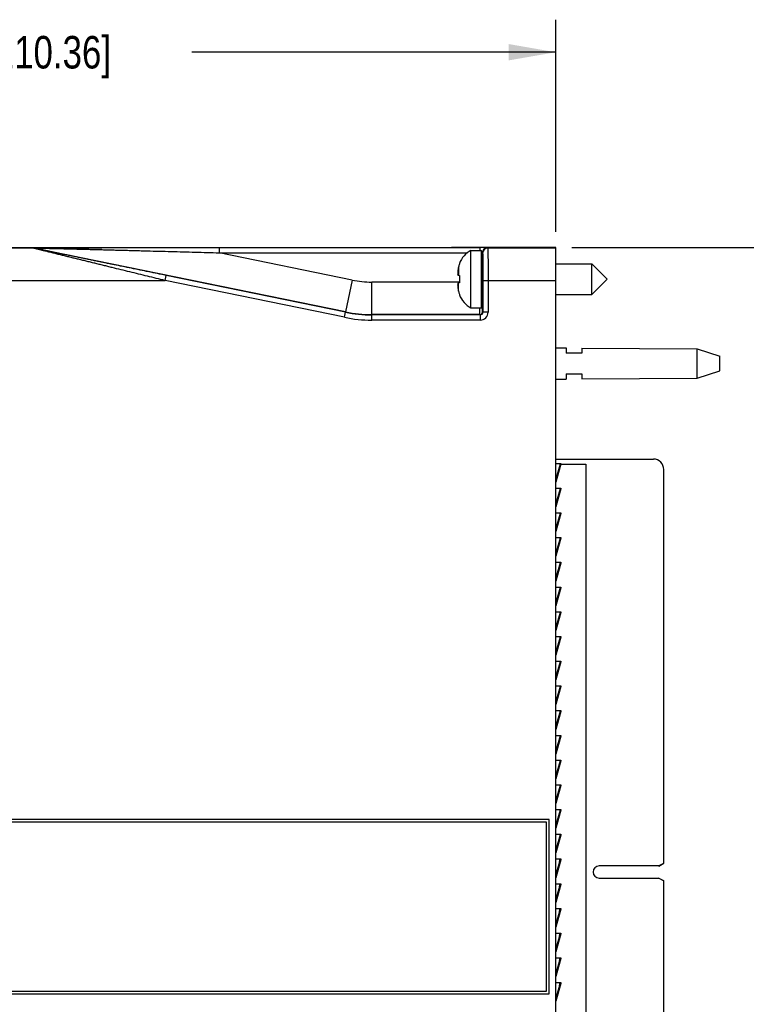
# Model space of a CAD drawing. Header units: inches. Extents: x 0 to 22, y 0 to 17.
# Tile 5 of 24: x 10.7 to 13.5, y 9 to 12.8. Entities that reach past the tile are written whole.
import ezdxf

# ---------------------------------------------------------------- set-up
doc = ezdxf.new("R2010")
doc.units = ezdxf.units.IN
doc.header["$LTSCALE"] = 1.21
doc.header["$MEASUREMENT"] = 0
doc.layers.get('0').update_dxf_attribs({"linetype": 'CONTINUOUS'})
doc.layers.add('DIMENSIONS', color=7, linetype='CONTINUOUS')
doc.styles.get("Standard").update_dxf_attribs({"font": 'txt', "width": 0.8})
doc.dimstyles.new('DIMSTYLE_1', dxfattribs={"dimtxt": 0.125, "dimasz": 0.18, "dimexe": 0.18, "dimexo": 0.0625, "dimgap": 0.09, "dimtad": 0, "dimtih": 1, "dimtoh": 1, "dimdec": 3, "dimzin": 4, "dimdsep": 46, "dimtxsty": 'STANDARD', "dimblk": '_FILLED', "dimblk1": '_FILLED', "dimblk2": '_FILLED', "dimcen": 0.09, "dimadec": 0, "dimazin": 0, "dimtp": 0.01, "dimtm": 0.01, "dimtfac": 1, "dimtdec": 3, "dimtofl": 0, "dimtmove": 0, "dimatfit": 3, "dimldrblk": '_FILLED', "dimfxl": 1, "dimtolj": 1, "dimtzin": 4, "dimarcsym": 0})

# ---------------------------------------------------------------- blocks, each defined once
blk = doc.blocks.new('_FILLED')
at = {"color": 0, "linetype": 'BYBLOCK'}
blk.add_solid([(0, 0), (-1, 0.174), (-1, -0.174)], dxfattribs=at)
blk = doc.blocks.new('*D1')
at = {"layer": 'DIMENSIONS', "color": 2, "linetype": 'CONTINUOUS'}
for p, q in [((8.4111, 9.4636), (8.4111, 12.8091)), ((12.7561, 11.9944), (12.7561, 12.8091)), ((8.4111, 12.6841), (9.8086, 12.6841)), ((12.7561, 12.6841), (11.3586, 12.6841))]:
    blk.add_line(p, q, dxfattribs=at)
at = {"layer": 'DIMENSIONS', "color": 2, "linetype": 'CONTINUOUS', "xscale": 0.18, "yscale": 0.18, "zscale": 0.18, "rotation": 180}
blk.add_blockref('_FILLED', (8.4111, 12.6841), dxfattribs=at)
at = {"layer": 'DIMENSIONS', "color": 2, "linetype": 'CONTINUOUS', "xscale": 0.18, "yscale": 0.18, "zscale": 0.18}
blk.add_blockref('_FILLED', (12.7561, 12.6841), dxfattribs=at)
at = {"layer": 'DIMENSIONS', "color": 2, "linetype": 'CONTINUOUS', "insert": (10.5836, 12.7466), "char_height": 0.125, "width": 1.425, "attachment_point": 2, "line_spacing_factor": 0.9}
blk.add_mtext('4.345{\\Ftxt.shx;\\W1.000000;\\H0.125000; }[110.36]', dxfattribs=at)
blk = doc.blocks.new('*D19')
at = {"layer": 'DIMENSIONS', "color": 2, "linetype": 'CONTINUOUS'}
for p, q in [((12.8186, 11.9336), (14.5111, 11.9336)), ((14.3861, 11.9336), (14.3861, 9.526)), ((14.3861, 6.8685), (14.3861, 9.276)), ((12.8186, 6.8685), (14.5111, 6.8685))]:
    blk.add_line(p, q, dxfattribs=at)
at = {"layer": 'DIMENSIONS', "color": 2, "linetype": 'CONTINUOUS', "xscale": 0.18, "yscale": 0.18, "zscale": 0.18}
for p, rotation in [((14.3861, 11.9336), 90), ((14.3861, 6.8685), 270)]:
    blk.add_blockref('_FILLED', p, dxfattribs=dict(at, rotation=rotation))
at = {"layer": 'DIMENSIONS', "color": 2, "linetype": 'CONTINUOUS', "insert": (14.3861, 9.4635), "char_height": 0.125, "width": 1.425, "attachment_point": 2, "line_spacing_factor": 0.9}
blk.add_mtext('5.065{\\Ftxt.shx;\\W1.000000;\\H0.125000; }[128.65]', dxfattribs=at)

msp = doc.modelspace()

# ---------------------------------------------------------------- linework, layer by layer
at = {"color": 9, "linetype": 'CONTINUOUS'}
for p, q in [((8.7784, 11.9319), (10.7484, 11.9319)), ((10.7484, 11.9319), (10.7485, 11.9321)), ((10.7524, 11.9314), (10.7525, 11.9317)), ((11.9493, 11.6862), (10.7525, 11.9317)), ((11.464, 11.9333), (11.464, 11.9133)), ((11.464, 11.9333), (12.4642, 11.9333)), ((12.4642, 11.9333), (12.4642, 11.9223)), ((12.4942, 11.9331), (12.4954, 11.9319)), ((12.4954, 11.9319), (12.7561, 11.9319)), ((11.464, 11.9133), (12.4168, 11.9133)), ((11.9744, 11.8087), (11.464, 11.9133)), ((12.4711, 11.9133), (12.4742, 11.9131)), ((12.4742, 11.8516), (12.4742, 11.9131)), ((12.4742, 11.9131), (12.4754, 11.9119)), ((12.3829, 11.858), (12.3829, 11.827)), ((12.4751, 11.7727), (12.4751, 11.8515)), ((8.7593, 11.8069), (11.2558, 11.8069)), ((11.2558, 11.8069), (11.2598, 11.8265)), ((11.9452, 11.6655), (11.2558, 11.8069)), ((11.9492, 11.6851), (11.2598, 11.8265)), ((11.9744, 11.8087), (11.9493, 11.6862)), ((12.4764, 11.8069), (12.4764, 11.6849)), ((12.4764, 11.8069), (12.7561, 11.8069)), ((12.4964, 11.8069), (12.4964, 11.6849)), ((12.0498, 11.676), (12.0498, 11.801)), ((12.3865, 11.801), (12.0498, 11.801)), ((12.3829, 11.7662), (12.3829, 11.7972)), ((11.9452, 11.6655), (11.9492, 11.6851)), ((11.9492, 11.6851), (11.9493, 11.6862)), ((12.0496, 11.6549), (12.0496, 11.6749)), ((12.4664, 11.6549), (12.0496, 11.6549)), ((12.0497, 11.6749), (12.0498, 11.676)), ((12.4664, 11.6749), (12.0497, 11.6749)), ((12.4652, 11.676), (12.0498, 11.676)), ((12.4664, 11.6749), (12.4652, 11.676)), ((12.4664, 11.6749), (12.4664, 11.6549)), ((12.4764, 11.6849), (12.4752, 11.686)), ((12.4964, 11.6849), (12.4764, 11.6849)), ((12.7738, 11.1041), (12.7705, 11.092)), ((12.7738, 11.0091), (12.7705, 10.997)), ((12.7738, 10.9141), (12.7705, 10.902)), ((12.7738, 10.8191), (12.7705, 10.807)), ((12.7738, 10.7241), (12.7705, 10.712)), ((12.7738, 10.6291), (12.7705, 10.617)), ((12.7738, 10.5341), (12.7705, 10.522)), ((12.7738, 10.4391), (12.7705, 10.427)), ((12.7738, 10.3441), (12.7705, 10.332)), ((12.7738, 10.2491), (12.7705, 10.237)), ((12.7738, 10.1541), (12.7705, 10.142)), ((12.7738, 10.0591), (12.7705, 10.047)), ((12.7738, 9.9641), (12.7705, 9.952)), ((12.7738, 9.8691), (12.7705, 9.857)), ((12.7738, 9.7741), (12.7705, 9.762)), ((12.7738, 9.6791), (12.7705, 9.667)), ((12.7705, 9.572), (12.7738, 9.5841)), ((12.7705, 9.477), (12.7738, 9.4891)), ((12.7705, 9.382), (12.7738, 9.3941)), ((12.7705, 9.287), (12.7738, 9.2991)), ((12.7705, 9.192), (12.7738, 9.2041)), ((12.7705, 9.097), (12.7738, 9.1091))]:
    msp.add_line(p, q, dxfattribs=at)
at = {"color": 7, "linetype": 'CONTINUOUS'}
for p, q in [((9.5911, 11.9341), (12.3361, 11.9341)), ((12.3365, 11.9337), (12.3361, 11.9341)), ((12.7561, 11.9336), (12.3565, 11.9336)), ((12.4308, 11.7019), (12.4308, 11.9223)), ((12.4308, 11.9223), (12.4711, 11.9223)), ((12.4711, 11.7019), (12.4711, 11.9223)), ((12.7561, 6.8685), (12.7561, 11.9336)), ((12.3865, 11.8722), (12.3865, 11.8704)), ((12.4751, 11.8515), (12.4756, 11.8515)), ((12.7561, 11.8711), (12.8944, 11.8711)), ((12.8944, 11.753), (12.8944, 11.8711)), ((12.8944, 11.8711), (12.9534, 11.8121)), ((12.38, 11.8274), (12.3865, 11.8266)), ((12.3865, 11.8266), (12.3865, 11.8121)), ((12.3865, 11.8121), (12.3865, 11.7976)), ((12.8944, 11.753), (12.9534, 11.8121)), ((12.3865, 11.7976), (12.38, 11.7968)), ((12.4751, 11.7727), (12.4756, 11.7727)), ((12.3865, 11.7538), (12.3865, 11.752)), ((12.7561, 11.753), (12.8944, 11.753)), ((12.4308, 11.7019), (12.4711, 11.7019)), ((12.7561, 11.5481), (12.7961, 11.5478)), ((12.7961, 11.5478), (12.7961, 11.5281)), ((12.8561, 11.5474), (12.8561, 11.5281)), ((12.8561, 11.5474), (13.3, 11.5441)), ((13.3, 11.4321), (13.3, 11.5441)), ((13.3, 11.5441), (13.3861, 11.5161)), ((12.8561, 11.5281), (12.7961, 11.5281)), ((13.3861, 11.4601), (13.3861, 11.5161)), ((12.7561, 11.4281), (12.7961, 11.4284)), ((12.7961, 11.4481), (12.7961, 11.4284)), ((12.7961, 11.4481), (12.8561, 11.4481)), ((12.8561, 11.4481), (12.8561, 11.4288)), ((12.8561, 11.4288), (13.3, 11.4321)), ((13.3, 11.4321), (13.3861, 11.4601)), ((12.7561, 11.1206), (13.1312, 11.1206)), ((12.7561, 11.1041), (12.7756, 11.1041)), ((12.7734, 11.1018), (12.7561, 11.0448)), ((12.7753, 11.1012), (12.7561, 11.0322)), ((12.7753, 11.1012), (12.7561, 11.0379)), ((12.7735, 11.102), (12.7734, 11.1018)), ((12.7734, 11.1018), (12.7753, 11.1012)), ((12.7738, 11.1041), (12.7735, 11.102)), ((12.7754, 11.1014), (12.7753, 11.1012)), ((12.7754, 11.1016), (12.8712, 11.1016)), ((12.8712, 11.1016), (12.8712, 7.7016)), ((13.1712, 9.5683), (13.1712, 11.0806)), ((12.7561, 11.0091), (12.7756, 11.0091)), ((12.7734, 11.0068), (12.7561, 10.9498)), ((12.7753, 11.0062), (12.7561, 10.9372)), ((12.7753, 11.0062), (12.7561, 10.9429)), ((12.7735, 11.007), (12.7734, 11.0068)), ((12.7734, 11.0068), (12.7753, 11.0062)), ((12.7738, 11.0091), (12.7735, 11.007)), ((12.7754, 11.0064), (12.7753, 11.0062)), ((12.7561, 10.9141), (12.7756, 10.9141)), ((12.7734, 10.9118), (12.7561, 10.8548)), ((12.7753, 10.9112), (12.7561, 10.8422)), ((12.7753, 10.9112), (12.7561, 10.8479)), ((12.7735, 10.912), (12.7734, 10.9118)), ((12.7734, 10.9118), (12.7753, 10.9112)), ((12.7738, 10.9141), (12.7735, 10.912)), ((12.7754, 10.9114), (12.7753, 10.9112)), ((12.7561, 10.8191), (12.7756, 10.8191)), ((12.7734, 10.8168), (12.7561, 10.7598)), ((12.7753, 10.8162), (12.7561, 10.7472)), ((12.7753, 10.8162), (12.7561, 10.7529)), ((12.7735, 10.817), (12.7734, 10.8168)), ((12.7734, 10.8168), (12.7753, 10.8162)), ((12.7738, 10.8191), (12.7735, 10.817)), ((12.7754, 10.8164), (12.7753, 10.8162)), ((12.7561, 10.7241), (12.7756, 10.7241)), ((12.7734, 10.7218), (12.7561, 10.6648)), ((12.7753, 10.7212), (12.7561, 10.6579)), ((12.7753, 10.7212), (12.7561, 10.6522)), ((12.7735, 10.722), (12.7734, 10.7218)), ((12.7734, 10.7218), (12.7753, 10.7212)), ((12.7738, 10.7241), (12.7735, 10.722)), ((12.7754, 10.7214), (12.7753, 10.7212)), ((12.7561, 10.6291), (12.7756, 10.6291)), ((12.7734, 10.6268), (12.7561, 10.5698)), ((12.7753, 10.6262), (12.7561, 10.5629)), ((12.7753, 10.6262), (12.7561, 10.5572)), ((12.7735, 10.627), (12.7734, 10.6268)), ((12.7734, 10.6268), (12.7753, 10.6262)), ((12.7738, 10.6291), (12.7735, 10.627)), ((12.7754, 10.6264), (12.7753, 10.6262)), ((12.7561, 10.5341), (12.7756, 10.5341)), ((12.7734, 10.5318), (12.7561, 10.4748)), ((12.7753, 10.5312), (12.7561, 10.4622)), ((12.7753, 10.5312), (12.7561, 10.4679)), ((12.7735, 10.532), (12.7734, 10.5318)), ((12.7734, 10.5318), (12.7753, 10.5312)), ((12.7738, 10.5341), (12.7735, 10.532)), ((12.7754, 10.5314), (12.7753, 10.5312)), ((12.7561, 10.4391), (12.7756, 10.4391)), ((12.7734, 10.4368), (12.7561, 10.3798)), ((12.7753, 10.4362), (12.7561, 10.3672)), ((12.7753, 10.4362), (12.7561, 10.3729)), ((12.7735, 10.437), (12.7734, 10.4368)), ((12.7734, 10.4368), (12.7753, 10.4362)), ((12.7738, 10.4391), (12.7735, 10.437)), ((12.7754, 10.4364), (12.7753, 10.4362)), ((12.7561, 10.3441), (12.7756, 10.3441)), ((12.7734, 10.3418), (12.7561, 10.2848)), ((12.7753, 10.3412), (12.7561, 10.2722)), ((12.7753, 10.3412), (12.7561, 10.2779)), ((12.7735, 10.342), (12.7734, 10.3418)), ((12.7734, 10.3418), (12.7753, 10.3412)), ((12.7738, 10.3441), (12.7735, 10.342)), ((12.7754, 10.3414), (12.7753, 10.3412)), ((12.7561, 10.2491), (12.7756, 10.2491)), ((12.7734, 10.2468), (12.7561, 10.1898)), ((12.7753, 10.2462), (12.7561, 10.1772)), ((12.7753, 10.2462), (12.7561, 10.1829)), ((12.7735, 10.247), (12.7734, 10.2468)), ((12.7734, 10.2468), (12.7753, 10.2462)), ((12.7738, 10.2491), (12.7735, 10.247)), ((12.7754, 10.2464), (12.7753, 10.2462)), ((12.7561, 10.1541), (12.7756, 10.1541)), ((12.7734, 10.1518), (12.7561, 10.0948)), ((12.7753, 10.1512), (12.7561, 10.0822)), ((12.7753, 10.1512), (12.7561, 10.0879)), ((12.7735, 10.152), (12.7734, 10.1518)), ((12.7734, 10.1518), (12.7753, 10.1512)), ((12.7738, 10.1541), (12.7735, 10.152)), ((12.7754, 10.1514), (12.7753, 10.1512)), ((12.7561, 10.0591), (12.7756, 10.0591)), ((12.7734, 10.0568), (12.7561, 9.9998)), ((12.7753, 10.0562), (12.7561, 9.9872)), ((12.7753, 10.0562), (12.7561, 9.9929)), ((12.7735, 10.057), (12.7734, 10.0568)), ((12.7734, 10.0568), (12.7753, 10.0562)), ((12.7738, 10.0591), (12.7735, 10.057)), ((12.7754, 10.0564), (12.7753, 10.0562)), ((12.7561, 9.9641), (12.7756, 9.9641)), ((12.7734, 9.9618), (12.7561, 9.9048)), ((12.7753, 9.9612), (12.7561, 9.8922)), ((12.7753, 9.9612), (12.7561, 9.8979)), ((12.7735, 9.962), (12.7734, 9.9618)), ((12.7734, 9.9618), (12.7753, 9.9612)), ((12.7738, 9.9641), (12.7735, 9.962)), ((12.7754, 9.9614), (12.7753, 9.9612)), ((12.7561, 9.8691), (12.7756, 9.8691)), ((12.7734, 9.8668), (12.7561, 9.8098)), ((12.7753, 9.8662), (12.7561, 9.7972)), ((12.7753, 9.8662), (12.7561, 9.8029)), ((12.7735, 9.867), (12.7734, 9.8668)), ((12.7734, 9.8668), (12.7753, 9.8662)), ((12.7738, 9.8691), (12.7735, 9.867)), ((12.7754, 9.8664), (12.7753, 9.8662)), ((12.7561, 9.7741), (12.7756, 9.7741)), ((12.7734, 9.7718), (12.7561, 9.7148)), ((12.7753, 9.7712), (12.7561, 9.7079)), ((12.7753, 9.7712), (12.7561, 9.7022)), ((12.7735, 9.772), (12.7734, 9.7718)), ((12.7734, 9.7718), (12.7753, 9.7712)), ((12.7738, 9.7741), (12.7735, 9.772)), ((12.7754, 9.7714), (12.7753, 9.7712)), ((12.7311, 9.7361), (9.1688, 9.7361)), ((12.7211, 9.7261), (9.1688, 9.7261)), ((12.7211, 9.0761), (12.7211, 9.7261)), ((12.7311, 9.0661), (12.7311, 9.7361)), ((12.7561, 9.6791), (12.7756, 9.6791)), ((12.7734, 9.6768), (12.7561, 9.6198)), ((12.7753, 9.6762), (12.7561, 9.6072)), ((12.7753, 9.6762), (12.7561, 9.6129)), ((12.7735, 9.677), (12.7734, 9.6768)), ((12.7734, 9.6768), (12.7753, 9.6762)), ((12.7738, 9.6791), (12.7735, 9.677)), ((12.7754, 9.6764), (12.7753, 9.6762)), ((12.7561, 9.5841), (12.7756, 9.5841)), ((12.7734, 9.5818), (12.7561, 9.5248)), ((12.7753, 9.5812), (12.7561, 9.5122)), ((12.7753, 9.5812), (12.7561, 9.5179)), ((12.7735, 9.582), (12.7734, 9.5818)), ((12.7734, 9.5818), (12.7753, 9.5812)), ((12.7738, 9.5841), (12.7735, 9.582)), ((12.7754, 9.5814), (12.7753, 9.5812)), ((13.1515, 9.5572), (12.9232, 9.5572)), ((13.1515, 9.5572), (13.1712, 9.5683)), ((13.1516, 9.557), (13.1712, 9.5683)), ((12.9232, 9.5107), (13.1515, 9.5107)), ((13.1712, 9.4996), (13.1515, 9.5107)), ((13.1516, 9.5109), (13.1712, 9.4996)), ((13.1712, 7.7216), (13.1712, 9.4996)), ((12.7561, 9.4891), (12.7756, 9.4891)), ((12.7734, 9.4868), (12.7561, 9.4298)), ((12.7753, 9.4862), (12.7561, 9.4172)), ((12.7753, 9.4862), (12.7561, 9.4229)), ((12.7735, 9.487), (12.7734, 9.4868)), ((12.7734, 9.4868), (12.7753, 9.4862)), ((12.7738, 9.4891), (12.7735, 9.487)), ((12.7754, 9.4864), (12.7753, 9.4862)), ((12.7561, 9.3941), (12.7756, 9.3941)), ((12.7734, 9.3918), (12.7561, 9.3348)), ((12.7753, 9.3912), (12.7561, 9.3222)), ((12.7753, 9.3912), (12.7561, 9.3279)), ((12.7735, 9.392), (12.7734, 9.3918)), ((12.7734, 9.3918), (12.7753, 9.3912)), ((12.7738, 9.3941), (12.7735, 9.392)), ((12.7754, 9.3914), (12.7753, 9.3912)), ((12.7561, 9.2991), (12.7756, 9.2991)), ((12.7734, 9.2968), (12.7561, 9.2398)), ((12.7753, 9.2962), (12.7561, 9.2272)), ((12.7753, 9.2962), (12.7561, 9.2329)), ((12.7735, 9.297), (12.7734, 9.2968)), ((12.7734, 9.2968), (12.7753, 9.2962)), ((12.7738, 9.2991), (12.7735, 9.297)), ((12.7754, 9.2964), (12.7753, 9.2962)), ((12.7561, 9.2041), (12.7756, 9.2041)), ((12.7734, 9.2018), (12.7561, 9.1448)), ((12.7753, 9.2012), (12.7561, 9.1322)), ((12.7753, 9.2012), (12.7561, 9.1379)), ((12.7735, 9.202), (12.7734, 9.2018)), ((12.7734, 9.2018), (12.7753, 9.2012)), ((12.7738, 9.2041), (12.7735, 9.202)), ((12.7754, 9.2014), (12.7753, 9.2012)), ((12.7561, 9.1091), (12.7756, 9.1091)), ((12.7734, 9.1068), (12.7561, 9.0498)), ((12.7753, 9.1062), (12.7561, 9.0372)), ((12.7753, 9.1062), (12.7561, 9.0429)), ((12.7735, 9.107), (12.7734, 9.1068)), ((12.7734, 9.1068), (12.7753, 9.1062)), ((12.7738, 9.1091), (12.7735, 9.107)), ((12.7754, 9.1064), (12.7753, 9.1062)), ((9.1688, 9.0761), (12.7211, 9.0761)), ((9.1688, 9.0661), (12.7311, 9.0661))]:
    msp.add_line(p, q, dxfattribs=at)
at = {"color": 9, "linetype": 'CONTINUOUS'}
for centre, radius, start, end in [((10.7484, 11.9119), 0.02, 78.4093, 89.9996), ((10.7485, 11.9121), 0.02, 78.4093, 89.9996), ((12.4942, 11.9131), 0.02, 90.0052, 179.9948), ((12.4954, 11.9119), 0.02, 90.0052, 179.9948), ((12.0498, 12.176), 0.375, 258.4089, 270.0001), ((12.0496, 12.1748), 0.52, 258.4089, 270.0001), ((12.0496, 12.1748), 0.5, 258.4087, 270.0003), ((12.0498, 12.176), 0.5, 258.4091, 269.9999), ((12.4652, 11.686), 0.01, 270.0052, 359.9948), ((12.4664, 11.6849), 0.03, 269.9993, 0.0007), ((12.4664, 11.6849), 0.01, 269.987, 0.013)]:
    msp.add_arc(centre, radius, start, end, dxfattribs=at)
at = {"color": 7, "linetype": 'CONTINUOUS'}
for centre, radius, start, end in [((12.4739, 11.8396), 0.0933, 117.5225, 159.5639), ((12.5957, 11.8121), 0.2177, 167.821, 172.347), ((12.4788, 11.8374), 0.0981, 160.3312, 167.8411), ((12.4799, 11.8371), 0.0992, 165.5134, 167.823), ((12.4751, 11.8554), 0.00394, 180, 270), ((12.5409, 11.826), 0.1616, 174.6476, 177.727), ((12.4356, 11.8363), 0.0563, 183.9284, 189.1086), ((12.4356, 11.7879), 0.0563, 170.8914, 176.0716), ((12.541, 11.7982), 0.1617, 182.2739, 185.3515), ((12.5957, 11.8121), 0.2177, 187.653, 192.179), ((12.4751, 11.7688), 0.00394, 90, 180), ((12.4788, 11.7868), 0.0981, 192.1589, 199.6688), ((12.4739, 11.7846), 0.0933, 200.4361, 242.4775), ((13.1312, 11.0806), 0.04, 0, 90), ((12.9232, 9.534), 0.0232, 90, 270)]:
    msp.add_arc(centre, radius, start, end, dxfattribs=at)
for centre, major_axis, start_param, end_param in [((12.3565, 11.9337), (0.02, 0), -3.132866, -1.570796), ((12.4753, 11.8121), (0, 0.0492), 2.498701, 6.926077)]:
    msp.add_ellipse(centre, major_axis=major_axis, ratio=0.008727, start_param=start_param, end_param=end_param, dxfattribs=at)
at = {"color": 9, "linetype": 'CONTINUOUS'}
for points, knots in [([(11.2558, 11.8069), (11.2445, 11.8096), (11.222, 11.8151), (11.1882, 11.8234), (11.1544, 11.8317), (11.1206, 11.8399), (11.0868, 11.8482), (11.0588, 11.8551), (11.0363, 11.8606), (11.0195, 11.8647), (11.0028, 11.8688), (10.986, 11.8729), (10.9693, 11.877), (10.9526, 11.8811), (10.936, 11.8852), (10.9194, 11.8893), (10.9029, 11.8933), (10.8865, 11.8974), (10.8728, 11.9008), (10.862, 11.9034), (10.8539, 11.9054), (10.8458, 11.9074), (10.8378, 11.9094), (10.8298, 11.9114), (10.8219, 11.9133), (10.8141, 11.9153), (10.8063, 11.9172), (10.8, 11.9188), (10.7949, 11.92), (10.7912, 11.921), (10.7875, 11.9219), (10.7838, 11.9228), (10.7802, 11.9237), (10.7767, 11.9246), (10.7733, 11.9254), (10.7699, 11.9263), (10.7667, 11.9271), (10.764, 11.9278), (10.762, 11.9283), (10.7605, 11.9287), (10.7591, 11.929), (10.7578, 11.9294), (10.7565, 11.9297), (10.7552, 11.93), (10.7541, 11.9303), (10.753, 11.9306), (10.7521, 11.9308), (10.7515, 11.931), (10.7511, 11.9311), (10.7507, 11.9312), (10.7503, 11.9313), (10.75, 11.9314), (10.7496, 11.9315), (10.7494, 11.9316), (10.7491, 11.9316), (10.7489, 11.9317), (10.7488, 11.9317), (10.7487, 11.9317), (10.7487, 11.9318), (10.7486, 11.9318), (10.7486, 11.9318), (10.7485, 11.9318), (10.7485, 11.9318), (10.7485, 11.9318), (10.7484, 11.9318), (10.7484, 11.9319), (10.7484, 11.9319), (10.7484, 11.9319)], [0, 0, 0, 0, 0.066656, 0.133297, 0.199902, 0.266454, 0.33293, 0.399302, 0.432439, 0.465536, 0.498587, 0.531585, 0.564522, 0.597386, 0.630165, 0.662843, 0.695399, 0.727808, 0.760034, 0.776063, 0.792028, 0.807918, 0.823721, 0.839425, 0.855011, 0.870457, 0.885734, 0.900804, 0.908246, 0.915615, 0.922901, 0.930094, 0.937178, 0.944136, 0.950946, 0.957583, 0.964012, 0.97019, 0.973169, 0.976063, 0.978863, 0.981558, 0.984137, 0.986586, 0.988889, 0.99103, 0.99299, 0.993896, 0.99475, 0.995548, 0.996288, 0.996967, 0.997583, 0.998135, 0.998618, 0.999031, 0.999211, 0.999373, 0.999516, 0.999641, 0.999747, 0.999835, 0.999904, 0.999954, 0.999986, 0.999995, 1, 1, 1, 1]), ([(10.7485, 11.9321), (10.7485, 11.9321), (10.7485, 11.9321), (10.7485, 11.9321), (10.7485, 11.9321), (10.7485, 11.9321), (10.7485, 11.9321), (10.7485, 11.9321), (10.7486, 11.9321), (10.7486, 11.9321), (10.7487, 11.9321), (10.7488, 11.9321), (10.7489, 11.9321), (10.7491, 11.9321), (10.7492, 11.9322), (10.7494, 11.9322), (10.7496, 11.9322), (10.7498, 11.9322), (10.7502, 11.9322), (10.7507, 11.9322), (10.7513, 11.9322), (10.7519, 11.9322), (10.7526, 11.9322), (10.7533, 11.9322), (10.7541, 11.9323), (10.7549, 11.9323), (10.7557, 11.9323), (10.7569, 11.9323), (10.7584, 11.9323), (10.7603, 11.9323), (10.7624, 11.9323), (10.7645, 11.9324), (10.7666, 11.9324), (10.7689, 11.9324), (10.7712, 11.9324), (10.7735, 11.9324), (10.7759, 11.9324), (10.7791, 11.9325), (10.7833, 11.9325), (10.7883, 11.9325), (10.7934, 11.9325), (10.7986, 11.9326), (10.8039, 11.9326), (10.8092, 11.9326), (10.8146, 11.9326), (10.82, 11.9326), (10.8272, 11.9327), (10.8364, 11.9327), (10.8475, 11.9327), (10.8586, 11.9328), (10.8699, 11.9328), (10.8811, 11.9328), (10.8925, 11.9329), (10.9038, 11.9329), (10.9152, 11.9329), (10.9267, 11.9329), (10.9382, 11.9329), (10.9535, 11.933), (10.9727, 11.933), (10.9958, 11.933), (11.019, 11.9331), (11.0422, 11.9331), (11.0655, 11.9331), (11.0888, 11.9332), (11.1122, 11.9332), (11.1355, 11.9332), (11.1589, 11.9332), (11.1901, 11.9333), (11.2292, 11.9333), (11.2761, 11.9333), (11.323, 11.9333), (11.37, 11.9333), (11.417, 11.9333), (11.4483, 11.9333), (11.464, 11.9333)], [0, 0, 0, 0, 0.000006, 0.000011, 0.000017, 0.000034, 0.000058, 0.000088, 0.000124, 0.000215, 0.000332, 0.000474, 0.00064, 0.000831, 0.001046, 0.001284, 0.001546, 0.001829, 0.002462, 0.003178, 0.003972, 0.00484, 0.005776, 0.006776, 0.007835, 0.008949, 0.010114, 0.011326, 0.013879, 0.016583, 0.019417, 0.022362, 0.025405, 0.028533, 0.031736, 0.035005, 0.038331, 0.04171, 0.048602, 0.055645, 0.062813, 0.070085, 0.077445, 0.084881, 0.092381, 0.099938, 0.107544, 0.122885, 0.138366, 0.153961, 0.169651, 0.18542, 0.201257, 0.217152, 0.233098, 0.249087, 0.265116, 0.281179, 0.313394, 0.34571, 0.378108, 0.410575, 0.4431, 0.475674, 0.508289, 0.540942, 0.573625, 0.606336, 0.671824, 0.737384, 0.802996, 0.868644, 0.934317, 1, 1, 1, 1]), ([(11.2598, 11.8265), (11.2487, 11.8287), (11.2265, 11.8333), (11.1932, 11.8401), (11.1599, 11.847), (11.1266, 11.8538), (11.0933, 11.8607), (11.0656, 11.8664), (11.0434, 11.8709), (11.0269, 11.8743), (11.0103, 11.8778), (10.9937, 11.8812), (10.9772, 11.8846), (10.9607, 11.888), (10.9442, 11.8914), (10.9278, 11.8948), (10.9114, 11.8982), (10.8951, 11.9016), (10.8815, 11.9044), (10.8706, 11.9066), (10.8626, 11.9083), (10.8545, 11.91), (10.8465, 11.9116), (10.8385, 11.9133), (10.8305, 11.9149), (10.8226, 11.9166), (10.8148, 11.9182), (10.8083, 11.9196), (10.8031, 11.9207), (10.7993, 11.9215), (10.7955, 11.9223), (10.7917, 11.923), (10.788, 11.9238), (10.7843, 11.9246), (10.7807, 11.9254), (10.7771, 11.9261), (10.7736, 11.9268), (10.7707, 11.9274), (10.7685, 11.9279), (10.7669, 11.9283), (10.7653, 11.9286), (10.7638, 11.9289), (10.7623, 11.9292), (10.7609, 11.9296), (10.7595, 11.9299), (10.7582, 11.9301), (10.7572, 11.9304), (10.7564, 11.9305), (10.7559, 11.9306), (10.7554, 11.9308), (10.7549, 11.9309), (10.7545, 11.931), (10.7541, 11.931), (10.7537, 11.9311), (10.7534, 11.9312), (10.7532, 11.9312), (10.7531, 11.9313), (10.753, 11.9313), (10.7529, 11.9313), (10.7528, 11.9314), (10.7527, 11.9314), (10.7526, 11.9314), (10.7526, 11.9314), (10.7525, 11.9314), (10.7525, 11.9314), (10.7525, 11.9314), (10.7525, 11.9314), (10.7525, 11.9314), (10.7525, 11.9314), (10.7525, 11.9314), (10.7524, 11.9314), (10.7524, 11.9314)], [0, 0, 0, 0, 0.065683, 0.131355, 0.197004, 0.262616, 0.328175, 0.393664, 0.426374, 0.459058, 0.49171, 0.524326, 0.556899, 0.589424, 0.621891, 0.654289, 0.686604, 0.71882, 0.750911, 0.766901, 0.782846, 0.798741, 0.814578, 0.830348, 0.846037, 0.861633, 0.877114, 0.892454, 0.900061, 0.907618, 0.915118, 0.922553, 0.929913, 0.937185, 0.944353, 0.951397, 0.958289, 0.964994, 0.968263, 0.971466, 0.974594, 0.977637, 0.980583, 0.983416, 0.98612, 0.988673, 0.991051, 0.992165, 0.993224, 0.994224, 0.99516, 0.996027, 0.996822, 0.997537, 0.99817, 0.998454, 0.998716, 0.998954, 0.999169, 0.99936, 0.999526, 0.999668, 0.999785, 0.999876, 0.999912, 0.999942, 0.999966, 0.999983, 0.999989, 0.999994, 1, 1, 1, 1]), ([(10.7525, 11.9317), (10.7525, 11.9317), (10.7525, 11.9317), (10.7525, 11.9317), (10.7525, 11.9317), (10.7525, 11.9317), (10.7525, 11.9317), (10.7525, 11.9317), (10.7526, 11.9317), (10.7526, 11.9317), (10.7526, 11.9317), (10.7527, 11.9317), (10.7527, 11.9317), (10.7528, 11.9317), (10.7529, 11.9317), (10.7531, 11.9317), (10.7532, 11.9317), (10.7534, 11.9317), (10.7536, 11.9317), (10.7539, 11.9317), (10.7541, 11.9317), (10.7544, 11.9317), (10.7548, 11.9317), (10.7553, 11.9317), (10.756, 11.9317), (10.7568, 11.9317), (10.7576, 11.9317), (10.7584, 11.9317), (10.7593, 11.9317), (10.7602, 11.9316), (10.7612, 11.9316), (10.7625, 11.9316), (10.7642, 11.9316), (10.7663, 11.9315), (10.7686, 11.9315), (10.7708, 11.9314), (10.7732, 11.9314), (10.7755, 11.9313), (10.778, 11.9313), (10.7804, 11.9312), (10.7829, 11.9312), (10.7863, 11.9311), (10.7906, 11.931), (10.7957, 11.9309), (10.801, 11.9308), (10.8063, 11.9306), (10.8116, 11.9305), (10.817, 11.9304), (10.8224, 11.9302), (10.8279, 11.9301), (10.8352, 11.9299), (10.8444, 11.9297), (10.8555, 11.9294), (10.8666, 11.9292), (10.8778, 11.9289), (10.889, 11.9286), (10.9003, 11.9283), (10.9116, 11.928), (10.9229, 11.9277), (10.938, 11.9274), (10.957, 11.9269), (10.9798, 11.9263), (11.0027, 11.9257), (11.0256, 11.9251), (11.0485, 11.9245), (11.0715, 11.9239), (11.0945, 11.9233), (11.1175, 11.9227), (11.1405, 11.9221), (11.1636, 11.9215), (11.1943, 11.9206), (11.2328, 11.9196), (11.279, 11.9184), (11.3252, 11.9171), (11.3715, 11.9159), (11.4177, 11.9146), (11.4486, 11.9138), (11.464, 11.9133)], [0, 0, 0, 0, 0.000003, 0.000007, 0.000012, 0.00002, 0.000042, 0.000072, 0.000111, 0.000157, 0.000212, 0.000275, 0.000346, 0.000426, 0.000608, 0.000822, 0.001067, 0.001341, 0.001643, 0.001973, 0.002331, 0.002713, 0.00312, 0.004004, 0.004974, 0.006022, 0.00714, 0.008322, 0.009562, 0.010854, 0.012194, 0.013576, 0.016453, 0.019459, 0.022573, 0.025777, 0.02906, 0.032408, 0.035814, 0.039269, 0.042769, 0.046308, 0.053484, 0.060772, 0.068151, 0.075605, 0.083122, 0.090693, 0.098312, 0.10597, 0.113665, 0.129144, 0.144724, 0.160386, 0.176115, 0.191901, 0.207736, 0.223612, 0.239524, 0.255468, 0.287437, 0.319495, 0.351625, 0.383815, 0.416054, 0.448335, 0.480652, 0.512999, 0.545372, 0.577768, 0.610184, 0.675065, 0.739997, 0.804967, 0.869964, 0.934978, 1, 1, 1, 1]), ([(12.4942, 11.9331), (12.4942, 11.9331), (12.4942, 11.9331), (12.4942, 11.9331), (12.4942, 11.9331), (12.4942, 11.9331), (12.4942, 11.9331), (12.4941, 11.9331), (12.4941, 11.9331), (12.4941, 11.9331), (12.494, 11.9331), (12.494, 11.9331), (12.4938, 11.9331), (12.4937, 11.9331), (12.4936, 11.9331), (12.4934, 11.9331), (12.4933, 11.9332), (12.4931, 11.9332), (12.4928, 11.9332), (12.4924, 11.9332), (12.4918, 11.9332), (12.4912, 11.9332), (12.4906, 11.9332), (12.4898, 11.9332), (12.489, 11.9332), (12.4882, 11.9332), (12.487, 11.9333), (12.4853, 11.9333), (12.4831, 11.9333), (12.4807, 11.9333), (12.4782, 11.9333), (12.4756, 11.9333), (12.4728, 11.9333), (12.47, 11.9333), (12.4671, 11.9333), (12.4652, 11.9333), (12.4642, 11.9333)], [0, 0, 0, 0, 0.000089, 0.000211, 0.000557, 0.001048, 0.001684, 0.002467, 0.003398, 0.004476, 0.005702, 0.008597, 0.01208, 0.01615, 0.020806, 0.026045, 0.031864, 0.038259, 0.045226, 0.060861, 0.078733, 0.098799, 0.121012, 0.145318, 0.171659, 0.199974, 0.230195, 0.296061, 0.368631, 0.447214, 0.531061, 0.619374, 0.711313, 0.806001, 0.902536, 1, 1, 1, 1]), ([(12.4954, 11.9319), (12.4954, 11.9319), (12.4955, 11.9318), (12.4955, 11.9318), (12.4955, 11.9318), (12.4955, 11.9318), (12.4955, 11.9317), (12.4955, 11.9316), (12.4955, 11.9316), (12.4955, 11.9314), (12.4955, 11.9313), (12.4955, 11.9311), (12.4955, 11.931), (12.4956, 11.9307), (12.4956, 11.9303), (12.4956, 11.9298), (12.4956, 11.9292), (12.4956, 11.9286), (12.4957, 11.9279), (12.4957, 11.9271), (12.4957, 11.9262), (12.4957, 11.9253), (12.4958, 11.9239), (12.4958, 11.9219), (12.4958, 11.9194), (12.4959, 11.9167), (12.4959, 11.9136), (12.496, 11.9103), (12.496, 11.9068), (12.496, 11.903), (12.4961, 11.899), (12.4961, 11.8948), (12.4961, 11.8904), (12.4962, 11.8841), (12.4962, 11.8757), (12.4962, 11.8653), (12.4963, 11.8543), (12.4963, 11.8428), (12.4963, 11.831), (12.4964, 11.819), (12.4964, 11.8109), (12.4964, 11.8069)], [0, 0, 0, 0, 0.000085, 0.000204, 0.000357, 0.000545, 0.001032, 0.001665, 0.002446, 0.003375, 0.004452, 0.005676, 0.007049, 0.008568, 0.01205, 0.016119, 0.020774, 0.026012, 0.03183, 0.038224, 0.045191, 0.052726, 0.060826, 0.078697, 0.098763, 0.120976, 0.145282, 0.171625, 0.199941, 0.230162, 0.262218, 0.296031, 0.331521, 0.368604, 0.44719, 0.531041, 0.619358, 0.7113, 0.805992, 0.902532, 1, 1, 1, 1]), ([(12.4754, 11.9119), (12.4754, 11.9119), (12.4755, 11.9118), (12.4755, 11.9118), (12.4755, 11.9118), (12.4755, 11.9118), (12.4755, 11.9117), (12.4755, 11.9117), (12.4755, 11.9116), (12.4755, 11.9115), (12.4755, 11.9114), (12.4755, 11.9113), (12.4755, 11.9111), (12.4756, 11.9109), (12.4756, 11.9106), (12.4756, 11.9102), (12.4756, 11.9097), (12.4756, 11.9091), (12.4757, 11.9085), (12.4757, 11.9078), (12.4757, 11.9071), (12.4757, 11.9063), (12.4758, 11.9051), (12.4758, 11.9035), (12.4758, 11.9014), (12.4759, 11.8991), (12.4759, 11.8965), (12.476, 11.8938), (12.476, 11.8908), (12.476, 11.8876), (12.4761, 11.8843), (12.4761, 11.8807), (12.4761, 11.877), (12.4762, 11.8717), (12.4762, 11.8647), (12.4762, 11.856), (12.4763, 11.8467), (12.4763, 11.8371), (12.4763, 11.8272), (12.4764, 11.8171), (12.4764, 11.8103), (12.4764, 11.8069)], [0, 0, 0, 0, 0.000092, 0.000218, 0.000379, 0.000576, 0.00108, 0.001725, 0.002511, 0.003441, 0.004515, 0.005736, 0.007106, 0.008623, 0.012098, 0.016158, 0.020806, 0.026041, 0.031859, 0.038255, 0.045224, 0.052762, 0.060863, 0.078735, 0.098797, 0.121009, 0.145323, 0.171673, 0.19999, 0.230206, 0.262252, 0.296059, 0.331553, 0.368641, 0.447223, 0.53106, 0.619374, 0.71131, 0.805998, 0.902538, 1, 1, 1, 1]), ([(12.4752, 11.686), (12.4752, 11.686), (12.4752, 11.686), (12.4752, 11.686), (12.4752, 11.686), (12.4752, 11.6861), (12.4752, 11.6861), (12.4752, 11.6862), (12.4752, 11.6862), (12.4751, 11.6863), (12.4751, 11.6864), (12.4751, 11.6865), (12.4751, 11.6867), (12.4751, 11.687), (12.4751, 11.6874), (12.475, 11.6877), (12.475, 11.6882), (12.475, 11.6886), (12.475, 11.6892), (12.475, 11.6897), (12.4749, 11.6904), (12.4749, 11.6913), (12.4749, 11.6925), (12.4748, 11.6942), (12.4748, 11.696), (12.4748, 11.698), (12.4747, 11.7002), (12.4747, 11.7025), (12.4747, 11.7051), (12.4746, 11.7077), (12.4746, 11.7116), (12.4745, 11.7168), (12.4745, 11.7235), (12.4744, 11.7307), (12.4744, 11.7384), (12.4743, 11.7465), (12.4743, 11.7549), (12.4743, 11.7637), (12.4743, 11.7696), (12.4742, 11.7726)], [0, 0, 0, 0, 0.000098, 0.000227, 0.000388, 0.000583, 0.001074, 0.0017, 0.002458, 0.003351, 0.004379, 0.005543, 0.008289, 0.011592, 0.015451, 0.019862, 0.024824, 0.030335, 0.036391, 0.04299, 0.050128, 0.057802, 0.074747, 0.0938, 0.114934, 0.138111, 0.163286, 0.190414, 0.21945, 0.250349, 0.283065, 0.353723, 0.430921, 0.514151, 0.602865, 0.696445, 0.794265, 0.89568, 1, 1, 1, 1]), ([(12.4652, 11.676), (12.4652, 11.676), (12.4652, 11.676), (12.4652, 11.676), (12.4652, 11.6761), (12.4652, 11.6761), (12.4652, 11.6762), (12.4652, 11.6762), (12.4651, 11.6763), (12.4651, 11.6764), (12.4651, 11.6766), (12.4651, 11.6768), (12.4651, 11.6771), (12.4651, 11.6774), (12.465, 11.6778), (12.465, 11.6783), (12.465, 11.6788), (12.465, 11.6793), (12.465, 11.6799), (12.4649, 11.6806), (12.4649, 11.6816), (12.4649, 11.6829), (12.4649, 11.6846), (12.4648, 11.6865), (12.4648, 11.6887), (12.4647, 11.691), (12.4647, 11.6934), (12.4647, 11.6961), (12.4646, 11.6989), (12.4646, 11.7008), (12.4646, 11.7018)], [0, 0, 0, 0, 0.000338, 0.000781, 0.00201, 0.003712, 0.005895, 0.008565, 0.011721, 0.015366, 0.019499, 0.02923, 0.040914, 0.054547, 0.070125, 0.087643, 0.107092, 0.128467, 0.151758, 0.176956, 0.20405, 0.263887, 0.33117, 0.40579, 0.487627, 0.576547, 0.672406, 0.775048, 0.884305, 1, 1, 1, 1])]:
    msp.add_open_spline(points, degree=3, knots=knots, dxfattribs=at)
at = {"color": 7, "linetype": 'CONTINUOUS'}
for points in [[(12.7756, 11.1041), (12.7757, 11.1039), (12.7757, 11.1034), (12.7756, 11.1028), (12.7756, 11.1021), (12.7755, 11.1017), (12.7754, 11.1014)], [(12.7756, 11.0091), (12.7757, 11.0089), (12.7757, 11.0084), (12.7756, 11.0078), (12.7756, 11.0071), (12.7755, 11.0067), (12.7754, 11.0064)], [(12.7756, 10.9141), (12.7757, 10.9139), (12.7757, 10.9134), (12.7756, 10.9128), (12.7756, 10.9121), (12.7755, 10.9117), (12.7754, 10.9114)], [(12.7756, 10.8191), (12.7757, 10.8189), (12.7757, 10.8184), (12.7756, 10.8178), (12.7756, 10.8171), (12.7755, 10.8167), (12.7754, 10.8164)], [(12.7756, 10.7241), (12.7757, 10.7239), (12.7757, 10.7234), (12.7756, 10.7228), (12.7756, 10.7221), (12.7755, 10.7217), (12.7754, 10.7214)], [(12.7756, 10.6291), (12.7757, 10.6289), (12.7757, 10.6284), (12.7756, 10.6278), (12.7756, 10.6271), (12.7755, 10.6267), (12.7754, 10.6264)], [(12.7756, 10.5341), (12.7757, 10.5339), (12.7757, 10.5334), (12.7756, 10.5328), (12.7756, 10.5321), (12.7755, 10.5317), (12.7754, 10.5314)], [(12.7756, 10.4391), (12.7757, 10.4389), (12.7757, 10.4384), (12.7756, 10.4378), (12.7756, 10.4371), (12.7755, 10.4367), (12.7754, 10.4364)], [(12.7756, 10.3441), (12.7757, 10.3439), (12.7757, 10.3434), (12.7756, 10.3428), (12.7756, 10.3421), (12.7755, 10.3417), (12.7754, 10.3414)], [(12.7756, 10.2491), (12.7757, 10.2489), (12.7757, 10.2484), (12.7756, 10.2478), (12.7756, 10.2471), (12.7755, 10.2467), (12.7754, 10.2464)], [(12.7756, 10.1541), (12.7757, 10.1539), (12.7757, 10.1534), (12.7756, 10.1528), (12.7756, 10.1521), (12.7755, 10.1517), (12.7754, 10.1514)], [(12.7756, 10.0591), (12.7757, 10.0589), (12.7757, 10.0584), (12.7756, 10.0578), (12.7756, 10.0571), (12.7755, 10.0567), (12.7754, 10.0564)], [(12.7756, 9.9641), (12.7757, 9.9639), (12.7757, 9.9634), (12.7756, 9.9628), (12.7756, 9.9621), (12.7755, 9.9617), (12.7754, 9.9614)], [(12.7756, 9.8691), (12.7757, 9.8689), (12.7757, 9.8684), (12.7756, 9.8678), (12.7756, 9.8671), (12.7755, 9.8667), (12.7754, 9.8664)], [(12.7756, 9.7741), (12.7757, 9.7739), (12.7757, 9.7734), (12.7756, 9.7728), (12.7756, 9.7721), (12.7755, 9.7717), (12.7754, 9.7714)], [(12.7756, 9.6791), (12.7757, 9.6789), (12.7757, 9.6784), (12.7756, 9.6778), (12.7756, 9.6771), (12.7755, 9.6767), (12.7754, 9.6764)], [(12.7756, 9.5841), (12.7757, 9.5839), (12.7757, 9.5834), (12.7756, 9.5828), (12.7756, 9.5821), (12.7755, 9.5817), (12.7754, 9.5814)], [(12.7756, 9.4891), (12.7757, 9.4889), (12.7757, 9.4884), (12.7756, 9.4878), (12.7756, 9.4871), (12.7755, 9.4867), (12.7754, 9.4864)], [(12.7756, 9.3941), (12.7757, 9.3939), (12.7757, 9.3934), (12.7756, 9.3928), (12.7756, 9.3921), (12.7755, 9.3917), (12.7754, 9.3914)], [(12.7756, 9.2991), (12.7757, 9.2989), (12.7757, 9.2984), (12.7756, 9.2978), (12.7756, 9.2971), (12.7755, 9.2967), (12.7754, 9.2964)], [(12.7756, 9.2041), (12.7757, 9.2039), (12.7757, 9.2034), (12.7756, 9.2028), (12.7756, 9.2021), (12.7755, 9.2017), (12.7754, 9.2014)], [(12.7756, 9.1091), (12.7757, 9.1089), (12.7757, 9.1084), (12.7756, 9.1078), (12.7756, 9.1071), (12.7755, 9.1067), (12.7754, 9.1064)]]:
    msp.add_open_spline(points, degree=3, knots=[0, 0, 0, 0, 0.251927, 0.502277, 0.751444, 1, 1, 1, 1], dxfattribs=at)

# ---------------------------------------------------------------- dimensions: what is measured, and where the dimension line sits
at = {"layer": 'DIMENSIONS', "color": 2, "linetype": 'CONTINUOUS'}
dim = msp.add_linear_dim(base=(12.7561, 12.6841), p1=(8.4111, 9.4636), p2=(12.7561, 11.9944), dimstyle='DIMSTYLE_1', dxfattribs=at)
dim.commit()
dim.dimension.update_dxf_attribs({"geometry": '*D1', "text_midpoint": (10.4336, 12.6841), "dimtype": 160})
dim = msp.add_linear_dim(base=(14.3861, 6.8685), p1=(12.8186, 11.9336), p2=(12.8186, 6.8685), angle=270, dimstyle='DIMSTYLE_1', dxfattribs=at)
dim.commit()
dim.dimension.update_dxf_attribs({"geometry": '*D19', "text_midpoint": (14.2361, 9.401), "dimtype": 160})

doc.saveas('drawing.dxf')
